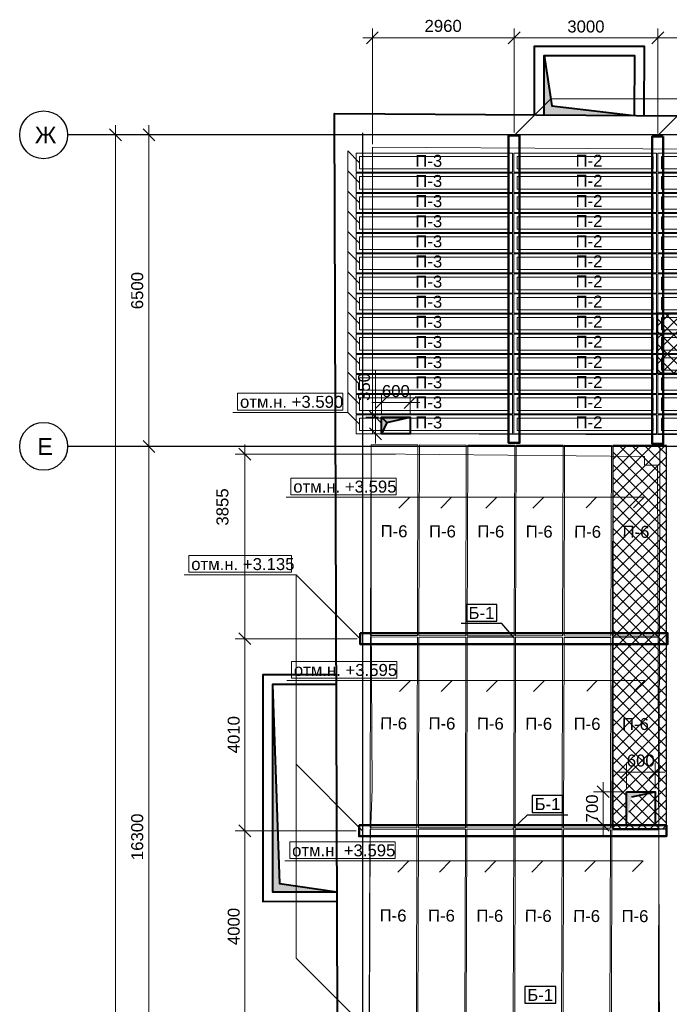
# Model space of a CAD drawing. Header units: millimetres. Extents: x -7161 to 110053, y -144197 to 45021.
# Tile 8 of 34: x -7161 to 6402, y 22756 to 43306. Entities that reach past the tile are written whole.
import ezdxf

# ---------------------------------------------------------------- set-up
doc = ezdxf.new("R2010")
doc.units = ezdxf.units.MM
for name, color, linetype, lineweight in [('A-DETL-____-OTLN', 90, 'Continuous', 30), ('A-DETL-GENF-OTLN', 92, 'Continuous', 18), ('Каркас', 130, 'Continuous', 50), ('Несущие стены', 10, 'Continuous', 40), ('Обмерные чертежи _09_02_2026_ 1 эт_dwg', 8, 'Continuous', 9), ('Оси', 7, 'Continuous', 9), ('Плита', 7, 'Continuous', 9), ('Размеры', 7, 'Continuous', 9), ('Стены', 7, 'Continuous', 9), ('Текст', 7, 'Continuous', 9)]:
    doc.layers.add(name, color=color, linetype=linetype, lineweight=lineweight)
doc.styles.add('Arial', font='arial.ttf', dxfattribs={"height": 250})
doc.styles.add('Arial_1', font='arial.ttf', dxfattribs={"height": 350})
pattern_1 = [(45, (0, 0), (-132.5825, 132.5825), []), (135, (0, 0), (-132.5825, -132.5825), [])]

# ---------------------------------------------------------------- blocks, each defined once
blk = doc.blocks.new('Обмерные чертежи _09_02_2026_ 1 эт_dwg__U577-2036280-Cхема демонтажа сборных ребристых плит перекрытия 1 этажа в осях _Г-Ж_1-3 и Г-Ж_10-12_')
at = {"layer": 'Плита', "flags": 128}
for points in [[(-1630, 200), (1630, 200), (1630, -200), (-1630, -200)], [(-1560, 130), (1560, 130), (1560, -130), (-1560, -130)]]:
    blk.add_lwpolyline(points, close=True, dxfattribs=at)
at = {"layer": 'Текст', "insert": (-396, 164), "char_height": 250, "width": 670.28, "attachment_point": 1, "line_spacing_factor": 0.941778, "style": 'Arial'}
blk.add_mtext('П-3', dxfattribs=at)
blk = doc.blocks.new('Обмерные чертежи _09_02_2026_ 1 эт_dwg__U578-2036281-Cхема демонтажа сборных ребристых плит перекрытия 1 этажа в осях _Г-Ж_1-3 и Г-Ж_10-12_')
for p in [(-6300, 5460), (0, 5460), (-6300, 5040), (0, 5040), (-6300, 4620), (0, 4620), (-6300, 4200), (0, 4200), (-6300, 3780), (0, 3780), (-6300, 3360), (0, 3360), (-6300, 2940), (0, 2940), (-6300, 2520), (0, 2520), (-6300, 2100), (0, 2100), (-6300, 1680), (0, 1680), (-6300, 1260), (0, 1260), (-6300, 840), (0, 840), (-6300, 420), (0, 420), (-6300, 0), (0, 0)]:
    blk.add_blockref('Обмерные чертежи _09_02_2026_ 1 эт_dwg__U577-2036280-Cхема демонтажа сборных ребристых плит перекрытия 1 этажа в осях _Г-Ж_1-3 и Г-Ж_10-12_', p)
blk = doc.blocks.new('Обмерные чертежи _09_02_2026_ 1 эт_dwg__U579-2036282-Cхема демонтажа сборных ребристых плит перекрытия 1 этажа в осях _Г-Ж_1-3 и Г-Ж_10-12_')
at = {"layer": 'Плита', "flags": 128}
for points in [[(-1490, 200), (1490, 200), (1490, -200), (-1490, -200)], [(-1420, 130), (1420, 130), (1420, -130), (-1420, -130)]]:
    blk.add_lwpolyline(points, close=True, dxfattribs=at)
at = {"layer": 'Текст', "insert": (-202, 167), "char_height": 250, "width": 670.28, "attachment_point": 1, "line_spacing_factor": 0.941778, "style": 'Arial'}
blk.add_mtext('П-2', dxfattribs=at)
blk = doc.blocks.new('Обмерные чертежи _09_02_2026_ 1 эт_dwg__U580-2036283-Cхема демонтажа сборных ребристых плит перекрытия 1 этажа в осях _Г-Ж_1-3 и Г-Ж_10-12_')
for p in [(0, 5460), (0, 5040), (0, 4620), (0, 4200), (0, 3780), (0, 3360), (0, 2940), (0, 2520), (0, 2100), (0, 1680), (0, 1260), (0, 840), (0, 420), (0, 0)]:
    blk.add_blockref('Обмерные чертежи _09_02_2026_ 1 эт_dwg__U579-2036282-Cхема демонтажа сборных ребристых плит перекрытия 1 этажа в осях _Г-Ж_1-3 и Г-Ж_10-12_', p)
blk = doc.blocks.new('Обмерные чертежи _09_02_2026_ 1 эт_dwg__Oblique-2036288-Cхема демонтажа сборных ребристых плит перекрытия 1 этажа в осях _Г-Ж_1-3 и Г-Ж_10-12_')
at = {"layer": 'Оси'}
blk.add_line((-0.5, -0.5), (0.5, 0.5), dxfattribs=at)
blk = doc.blocks.new('Обмерные чертежи _09_02_2026_ 1 эт_dwg_ось сокольники-2036289-Cхема демонтажа сборных ребристых плит перекрытия 1 этажа в осях _Г-Ж_1-3 и Г-Ж_10-12_')
at = {"layer": 'Оси'}
for p, q in [((-512525, 41386), (-512525, 84838)), ((-511825, 77937), (-511825, 84838)), ((-511825, 61637), (-511825, 78337))]:
    blk.add_line(p, q, dxfattribs=at)
at = {"layer": 'Оси', "color": 250, "lineweight": 30, "flags": 128}
for points in [[(-507364, 84678), (-507364, 80157), (-507364, 63892), (-507364, 56540), (-507364, 51884), (-507364, 45174), (-507364, 43179), (-507364, 36624), (-507364, 36124)], [(-445520, 84638), (-513025, 84638), (-513525, 84638)], [(-445520, 78137), (-452018, 78137), (-455016, 78137), (-459017, 78137), (-462418, 78137), (-470317, 78137), (-482816, 78137), (-490714, 78137), (-493713, 78137), (-497864, 78137), (-500864, 78137), (-507364, 78137), (-513025, 78137), (-513525, 78137)]]:
    blk.add_lwpolyline(points, dxfattribs=at)
at = {"layer": 'Оси', "flags": 128}
blk.add_lwpolyline([(-511625, 84638), (-512962, 84638), (-512325, 84638)], dxfattribs=at)
blk.add_lwpolyline([(-511625, 78137), (-512962, 78137)], close=True, dxfattribs=at)
at = {"layer": 'Оси', "color": 250, "lineweight": 30}
for centre in [(-514025, 84638), (-514025, 78137)]:
    blk.add_circle(centre, 500, dxfattribs=at)
for p, xscale, yscale, zscale, rotation in [((-512525, 84638), 250.0000000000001, 250.0000000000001, 250.0000000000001, 90), ((-511825, 84638), 250.0000000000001, 250.0000000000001, 250.0000000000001, 90), ((-511825, 78137), 250.0000000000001, 250.0000000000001, 250.0000000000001, 90), ((-511825, 78137), 250, 250, 250, 270)]:
    blk.add_blockref('Обмерные чертежи _09_02_2026_ 1 эт_dwg__Oblique-2036288-Cхема демонтажа сборных ребристых плит перекрытия 1 этажа в осях _Г-Ж_1-3 и Г-Ж_10-12_', p, dxfattribs=dict(xscale=xscale, yscale=yscale, zscale=zscale, rotation=rotation))
at = {"layer": 'Оси', "lineweight": 30, "char_height": 350, "attachment_point": 1, "line_spacing_factor": 0.941778, "style": 'Arial_1'}
for s, insert, width in [('\\fArial|b0|i0|c204|p34|;Ж', (-514209, 84810), 539.9), ('\\fArial|b0|i0|c204|p34|;Е', (-514156, 78309), 389.93)]:
    blk.add_mtext(s, dxfattribs=dict(at, insert=insert, width=width))
at = {"layer": 'Оси', "lineweight": 30, "char_height": 250, "attachment_point": 2, "rotation": 90, "line_spacing_factor": 0.941778, "style": 'Arial'}
for s, insert, width in [('6500', (-512197, 81387), 930.44), ('16300', (-512197, 69987), 1163.05)]:
    blk.add_mtext(s, dxfattribs=dict(at, insert=insert, width=width))
blk = doc.blocks.new('Обмерные чертежи _09_02_2026_ 1 эт_dwg__Oblique-2036290-Cхема демонтажа сборных ребристых плит перекрытия 1 этажа в осях _Г-Ж_1-3 и Г-Ж_10-12_')
at = {"layer": 'Размеры'}
blk.add_line((-0.5, -0.5), (0.5, 0.5), dxfattribs=at)
blk = doc.blocks.new('Обмерные чертежи _09_02_2026_ 1 эт_dwg__U4542-2036305-Cхема демонтажа сборных ребристых плит перекрытия 1 этажа в осях _Г-Ж_1-3 и Г-Ж_10-12_')
at = {"layer": 'Плита', "flags": 128}
blk.add_lwpolyline([(-490, -1990), (490, -1990), (490, 1990), (-490, 1990)], close=True, dxfattribs=at)
at = {"layer": 'Текст', "insert": (-284, 315), "char_height": 250, "width": 670.28, "attachment_point": 1, "rotation": 359.6297, "line_spacing_factor": 0.941778, "style": 'Arial'}
blk.add_mtext('П-6', dxfattribs=at)
blk = doc.blocks.new('Обмерные чертежи _09_02_2026_ 1 эт_dwg__U4543-2036306-Cхема демонтажа сборных ребристых плит перекрытия 1 этажа в осях _Г-Ж_1-3 и Г-Ж_10-12_')
for p in [(0, 8020), (1010, 8020), (2020, 8020), (3030, 8020), (4040, 8020), (5050, 8020), (0, 4010), (1010, 4010), (2020, 4010), (3030, 4010), (4040, 4010), (5050, 4010), (0, 0), (1010, 0), (2020, 0), (3030, 0), (4040, 0), (5050, 0)]:
    blk.add_blockref('Обмерные чертежи _09_02_2026_ 1 эт_dwg__U4542-2036305-Cхема демонтажа сборных ребристых плит перекрытия 1 этажа в осях _Г-Ж_1-3 и Г-Ж_10-12_', p)
blk = doc.blocks.new('Обмерные чертежи _09_02_2026_ 1 эт_dwg-2034936-Cхема демонтажа сборных ребристых плит перекрытия 1 этажа в осях _Г-Ж_1-3 и Г-Ж_10-12_')
at = {"layer": 'Несущие стены', "lineweight": 9}
for points in [[(-897603, -103104), (-897512, -102917), (-897492, -102865), (-897003, -102754), (-897603, -102754), (-897603, -102920)], [(-892490, -111271), (-892393, -110734), (-892378, -110682), (-891890, -110571), (-892490, -110571), (-892490, -111244)]]:
    blk.add_hatch(color=7, dxfattribs=at).paths.add_polyline_path(points)
at = {"layer": 'Стены'}
h = blk.add_hatch(color=256, dxfattribs=at)
h.paths.add_polyline_path([(-865075, -135044), (-864974, -134669), (-865474, -134635), (-865575, -135010), (-865474, -135017)])
h.paths.add_polyline_path([(-887516, -134878), (-887416, -134503), (-887916, -134470), (-888016, -134845), (-887916, -134851)])
h.paths.add_polyline_path([(-845492, -133046), (-845392, -132671), (-845892, -132637), (-845992, -133012), (-845892, -133019)])
h.paths.add_polyline_path([(-864616, -129463), (-864515, -129088), (-865015, -129054), (-865116, -129429), (-865015, -129436)])
h.paths.add_polyline_path([(-847408, -126799), (-847307, -126424), (-847807, -126391), (-847908, -126766), (-847807, -126772)])
h.paths.add_polyline_path([(-889952, -126720), (-889849, -126334), (-890360, -126299), (-890464, -126686), (-890360, -126693)])
h.paths.add_polyline_path([(-866062, -125304), (-865961, -124929), (-866461, -124895), (-866562, -125270), (-866461, -125277)])
h.paths.add_polyline_path([(-843909, -123707), (-843808, -123332), (-844308, -123299), (-844409, -123674), (-844308, -123681)])
h.paths.add_polyline_path([(-882700, -123461), (-882599, -123086), (-883099, -123052), (-883200, -123427), (-882809, -123453)])
h.paths.add_polyline_path([(-851342, -123450), (-851242, -123075), (-851742, -123042), (-851842, -123417), (-851742, -123424)])
h.paths.add_polyline_path([(-856364, -121780), (-856264, -121405), (-856764, -121371), (-856864, -121746), (-856764, -121753)])
h.paths.add_polyline_path([(-877425, -121091), (-877325, -120716), (-877825, -120683), (-877925, -121058), (-877825, -121064)])
h.paths.add_polyline_path([(-889822, -119324), (-889717, -118933), (-890390, -118899), (-890494, -119289), (-889928, -119318)])
h.paths.add_polyline_path([(-889822, -118920), (-889717, -118529), (-890390, -118495), (-890494, -118885), (-890229, -118899)])
h.paths.add_polyline_path([(-889822, -118516), (-889717, -118125), (-890390, -118091), (-890494, -118481), (-890229, -118495)])
h.paths.add_polyline_path([(-889822, -118112), (-889717, -117721), (-890390, -117687), (-890494, -118077), (-890229, -118091)])
h.paths.add_polyline_path([(-889822, -117708), (-889717, -117317), (-890390, -117283), (-890494, -117673), (-890229, -117687)])
h.paths.add_polyline_path([(-899571, -117567), (-898516, -117564), (-899455, -117474), (-899571, -116471), (-899571, -117474)])
h.paths.add_polyline_path([(-889822, -117304), (-889717, -116913), (-890390, -116879), (-890494, -117269), (-890229, -117283)])
h.paths.add_polyline_path([(-869350, -117065), (-869315, -116394), (-869699, -116291), (-869733, -116962), (-869382, -117056)])
h.paths.add_polyline_path([(-867670, -117065), (-867635, -116394), (-868019, -116291), (-868053, -116962), (-867702, -117056)])
h.paths.add_polyline_path([(-869770, -117065), (-869735, -116394), (-870119, -116291), (-870153, -116962), (-869802, -117056)])
h.paths.add_polyline_path([(-861790, -117065), (-861755, -116394), (-862139, -116291), (-862173, -116962), (-861822, -117056)])
h.paths.add_polyline_path([(-868090, -117065), (-868055, -116394), (-868439, -116291), (-868473, -116962), (-868122, -117056)])
h.paths.add_polyline_path([(-870610, -117065), (-870575, -116394), (-870959, -116291), (-870993, -116962), (-870642, -117056)])
h.paths.add_polyline_path([(-871030, -117065), (-870995, -116394), (-871379, -116291), (-871413, -116962), (-871062, -117056)])
h.paths.add_polyline_path([(-868510, -117065), (-868475, -116394), (-868859, -116291), (-868893, -116962), (-868542, -117056)])
h.paths.add_polyline_path([(-864730, -117065), (-864695, -116394), (-865079, -116291), (-865113, -116962), (-864762, -117056)])
h.paths.add_polyline_path([(-864310, -117065), (-864275, -116394), (-864659, -116291), (-864693, -116962), (-864342, -117056)])
h.paths.add_polyline_path([(-866830, -117065), (-866795, -116394), (-867179, -116291), (-867213, -116962), (-866862, -117056)])
h.paths.add_polyline_path([(-861370, -117065), (-861335, -116394), (-861719, -116291), (-861753, -116962)])
h.paths.add_polyline_path([(-871450, -117065), (-871415, -116394), (-871799, -116291), (-871833, -116962), (-871482, -117056)])
h.paths.add_polyline_path([(-866410, -117065), (-866375, -116394), (-866759, -116291), (-866793, -116962), (-866442, -117056)])
h.paths.add_polyline_path([(-871870, -117065), (-871835, -116394), (-872219, -116291), (-872253, -116962), (-871902, -117056)])
h.paths.add_polyline_path([(-865990, -117065), (-865955, -116394), (-866339, -116291), (-866373, -116962), (-866022, -117056)])
h.paths.add_polyline_path([(-872290, -117065), (-872255, -116394), (-872639, -116291), (-872673, -116962), (-872322, -117056)])
h.paths.add_polyline_path([(-863890, -117065), (-863855, -116394), (-864239, -116291), (-864273, -116962), (-863922, -117056)])
h.paths.add_polyline_path([(-870190, -117065), (-870155, -116394), (-870539, -116291), (-870573, -116962), (-870222, -117056)])
h.paths.add_polyline_path([(-862210, -117065), (-862175, -116394), (-862559, -116291), (-862593, -116962), (-862242, -117056)])
h.paths.add_polyline_path([(-868930, -117065), (-868895, -116394), (-869279, -116291), (-869313, -116962), (-868962, -117056)])
h.paths.add_polyline_path([(-865570, -117065), (-865535, -116394), (-865919, -116291), (-865953, -116962), (-865602, -117056)])
h.paths.add_polyline_path([(-863470, -117065), (-863435, -116394), (-863819, -116291), (-863853, -116962), (-863502, -117056)])
h.paths.add_polyline_path([(-865150, -117065), (-865115, -116394), (-865499, -116291), (-865533, -116962), (-865182, -117056)])
h.paths.add_polyline_path([(-867250, -117065), (-867215, -116394), (-867599, -116291), (-867633, -116962), (-867282, -117056)])
h.paths.add_polyline_path([(-863050, -117065), (-863015, -116394), (-863399, -116291), (-863433, -116962), (-863082, -117056)])
h.paths.add_polyline_path([(-862630, -117065), (-862595, -116394), (-862979, -116291), (-863013, -116962), (-862662, -117056)])
h.paths.add_polyline_path([(-872710, -117065), (-872675, -116394), (-873059, -116291), (-873093, -116962), (-872742, -117056)])
h.paths.add_polyline_path([(-889822, -116900), (-889717, -116509), (-890390, -116475), (-890494, -116865), (-890229, -116879)])
h.paths.add_polyline_path([(-889822, -116496), (-889717, -116105), (-890390, -116071), (-890494, -116461), (-890229, -116475)])
h.paths.add_polyline_path([(-889822, -116092), (-889717, -115701), (-890390, -115667), (-890494, -116057), (-890229, -116071)])
h.paths.add_polyline_path([(-889822, -115688), (-889717, -115297), (-890390, -115263), (-890494, -115653), (-890229, -115667)])
h.paths.add_polyline_path([(-889822, -115284), (-889717, -114893), (-890390, -114859), (-890494, -115249), (-890229, -115263)])
h.paths.add_polyline_path([(-889822, -114880), (-889717, -114489), (-890390, -114455), (-890494, -114845), (-890229, -114859)])
h.paths.add_polyline_path([(-889822, -114476), (-889717, -114085), (-890390, -114051), (-890494, -114441), (-890229, -114455)])
h.paths.add_polyline_path([(-889822, -114072), (-889717, -113681), (-890390, -113647), (-890494, -114037), (-890229, -114051)])
h.paths.add_polyline_path([(-867670, -113995), (-867635, -113324), (-868019, -113221), (-868053, -113892), (-867702, -113986)])
h.paths.add_polyline_path([(-867250, -113995), (-867215, -113324), (-867599, -113221), (-867633, -113892), (-867282, -113986)])
h.paths.add_polyline_path([(-866830, -113995), (-866795, -113324), (-867179, -113221), (-867213, -113892), (-866862, -113986)])
h.paths.add_polyline_path([(-866410, -113995), (-866375, -113324), (-866759, -113221), (-866793, -113892), (-866442, -113986)])
h.paths.add_polyline_path([(-861790, -113995), (-861755, -113324), (-862139, -113221), (-862173, -113892), (-861822, -113986)])
h.paths.add_polyline_path([(-868090, -113995), (-868055, -113324), (-868439, -113221), (-868473, -113892), (-868122, -113986)])
h.paths.add_polyline_path([(-861370, -113995), (-861335, -113324), (-861719, -113221), (-861753, -113892)])
h.paths.add_polyline_path([(-868510, -113995), (-868475, -113324), (-868859, -113221), (-868893, -113892), (-868542, -113986)])
h.paths.add_polyline_path([(-868930, -113995), (-868895, -113324), (-869279, -113221), (-869313, -113892), (-868962, -113986)])
h.paths.add_polyline_path([(-863470, -113995), (-863435, -113324), (-863819, -113221), (-863853, -113892), (-863502, -113986)])
h.paths.add_polyline_path([(-863890, -113995), (-863855, -113324), (-864239, -113221), (-864273, -113892), (-863922, -113986)])
h.paths.add_polyline_path([(-864310, -113995), (-864275, -113324), (-864659, -113221), (-864693, -113892), (-864342, -113986)])
h.paths.add_polyline_path([(-864730, -113995), (-864695, -113324), (-865079, -113221), (-865113, -113892), (-864762, -113986)])
h.paths.add_polyline_path([(-865150, -113995), (-865115, -113324), (-865499, -113221), (-865533, -113892), (-865182, -113986)])
h.paths.add_polyline_path([(-865570, -113995), (-865535, -113324), (-865919, -113221), (-865953, -113892), (-865602, -113986)])
h.paths.add_polyline_path([(-872710, -113995), (-872675, -113324), (-873059, -113221), (-873093, -113892), (-872742, -113986)])
h.paths.add_polyline_path([(-865990, -113995), (-865955, -113324), (-866339, -113221), (-866373, -113892), (-866022, -113986)])
h.paths.add_polyline_path([(-872290, -113995), (-872255, -113324), (-872639, -113221), (-872673, -113892), (-872322, -113986)])
h.paths.add_polyline_path([(-871870, -113995), (-871835, -113324), (-872219, -113221), (-872253, -113892), (-871902, -113986)])
h.paths.add_polyline_path([(-871030, -113995), (-870995, -113324), (-871379, -113221), (-871413, -113892), (-871062, -113986)])
h.paths.add_polyline_path([(-870610, -113995), (-870575, -113324), (-870959, -113221), (-870993, -113892), (-870642, -113986)])
h.paths.add_polyline_path([(-862210, -113995), (-862175, -113324), (-862559, -113221), (-862593, -113892), (-862242, -113986)])
h.paths.add_polyline_path([(-862630, -113995), (-862595, -113324), (-862979, -113221), (-863013, -113892), (-862662, -113986)])
h.paths.add_polyline_path([(-870190, -113995), (-870155, -113324), (-870539, -113221), (-870573, -113892), (-870222, -113986)])
h.paths.add_polyline_path([(-869770, -113995), (-869735, -113324), (-870119, -113221), (-870153, -113892), (-869802, -113986)])
h.paths.add_polyline_path([(-869350, -113995), (-869315, -113324), (-869699, -113221), (-869733, -113892), (-869382, -113986)])
h.paths.add_polyline_path([(-871450, -113995), (-871415, -113324), (-871799, -113221), (-871833, -113892), (-871482, -113986)])
h.paths.add_polyline_path([(-863050, -113995), (-863015, -113324), (-863399, -113221), (-863433, -113892), (-863082, -113986)])
h.paths.add_polyline_path([(-889822, -113668), (-889717, -113277), (-890390, -113243), (-890494, -113633), (-890229, -113647)])
h.paths.add_polyline_path([(-889822, -113264), (-889717, -112873), (-890390, -112839), (-890494, -113229), (-890229, -113243)])
h.paths.add_polyline_path([(-889822, -112860), (-889717, -112469), (-890390, -112435), (-890494, -112825), (-890229, -112839)])
h.paths.add_polyline_path([(-899877, -112663), (-898532, -112659), (-899729, -112490), (-899877, -108336), (-899877, -112490)])
h.paths.add_polyline_path([(-889822, -112456), (-889717, -112065), (-890390, -112031), (-890494, -112421), (-890229, -112435)])
h.paths.add_polyline_path([(-889822, -112052), (-889717, -111661), (-890390, -111627), (-890494, -112017), (-890229, -112031)])
h.paths.add_polyline_path([(-889822, -111648), (-889717, -111257), (-890390, -111223), (-890494, -111613), (-890229, -111627)])
h.paths.add_polyline_path([(-889822, -111244), (-889717, -110853), (-890390, -110819), (-890494, -111209), (-890229, -111223)])
h.paths.add_polyline_path([(-863050, -110925), (-863015, -110254), (-863399, -110151), (-863433, -110822), (-863082, -110916)])
h.paths.add_polyline_path([(-861790, -110925), (-861755, -110254), (-862139, -110151), (-862173, -110822), (-861822, -110916)])
h.paths.add_polyline_path([(-861370, -110925), (-861335, -110254), (-861719, -110151), (-861753, -110822)])
h.paths.add_polyline_path([(-872710, -110925), (-872675, -110254), (-873059, -110151), (-873093, -110822), (-872742, -110916)])
h.paths.add_polyline_path([(-866410, -110925), (-866375, -110254), (-866759, -110151), (-866793, -110822), (-866442, -110916)])
h.paths.add_polyline_path([(-872290, -110925), (-872255, -110254), (-872639, -110151), (-872673, -110822), (-872322, -110916)])
h.paths.add_polyline_path([(-863470, -110925), (-863435, -110254), (-863819, -110151), (-863853, -110822), (-863502, -110916)])
h.paths.add_polyline_path([(-871870, -110925), (-871835, -110254), (-872219, -110151), (-872253, -110822), (-871902, -110916)])
h.paths.add_polyline_path([(-866830, -110925), (-866795, -110254), (-867179, -110151), (-867213, -110822), (-866862, -110916)])
h.paths.add_polyline_path([(-871450, -110925), (-871415, -110254), (-871799, -110151), (-871833, -110822), (-871482, -110916)])
h.paths.add_polyline_path([(-868090, -110925), (-868055, -110254), (-868439, -110151), (-868473, -110822), (-868122, -110916)])
h.paths.add_polyline_path([(-871030, -110925), (-870995, -110254), (-871379, -110151), (-871413, -110822), (-871062, -110916)])
h.paths.add_polyline_path([(-870610, -110925), (-870575, -110254), (-870959, -110151), (-870993, -110822), (-870642, -110916)])
h.paths.add_polyline_path([(-868510, -110925), (-868475, -110254), (-868859, -110151), (-868893, -110822), (-868542, -110916)])
h.paths.add_polyline_path([(-864310, -110925), (-864275, -110254), (-864659, -110151), (-864693, -110822), (-864342, -110916)])
h.paths.add_polyline_path([(-862630, -110925), (-862595, -110254), (-862979, -110151), (-863013, -110822), (-862662, -110916)])
h.paths.add_polyline_path([(-865990, -110925), (-865955, -110254), (-866339, -110151), (-866373, -110822), (-866022, -110916)])
h.paths.add_polyline_path([(-864730, -110925), (-864695, -110254), (-865079, -110151), (-865113, -110822), (-864762, -110916)])
h.paths.add_polyline_path([(-863890, -110925), (-863855, -110254), (-864239, -110151), (-864273, -110822), (-863922, -110916)])
h.paths.add_polyline_path([(-867670, -110925), (-867635, -110254), (-868019, -110151), (-868053, -110822), (-867702, -110916)])
h.paths.add_polyline_path([(-862210, -110925), (-862175, -110254), (-862559, -110151), (-862593, -110822), (-862242, -110916)])
h.paths.add_polyline_path([(-870190, -110925), (-870155, -110254), (-870539, -110151), (-870573, -110822), (-870222, -110916)])
h.paths.add_polyline_path([(-869770, -110925), (-869735, -110254), (-870119, -110151), (-870153, -110822), (-869802, -110916)])
h.paths.add_polyline_path([(-865570, -110925), (-865535, -110254), (-865919, -110151), (-865953, -110822), (-865602, -110916)])
h.paths.add_polyline_path([(-869350, -110925), (-869315, -110254), (-869699, -110151), (-869733, -110822), (-869382, -110916)])
h.paths.add_polyline_path([(-867250, -110925), (-867215, -110254), (-867599, -110151), (-867633, -110822), (-867282, -110916)])
h.paths.add_polyline_path([(-868930, -110925), (-868895, -110254), (-869279, -110151), (-869313, -110822), (-868962, -110916)])
h.paths.add_polyline_path([(-865150, -110925), (-865115, -110254), (-865499, -110151), (-865533, -110822), (-865182, -110916)])
h.paths.add_polyline_path([(-889822, -110840), (-889717, -110449), (-890390, -110415), (-890494, -110805), (-890229, -110819)])
h.paths.add_polyline_path([(-889822, -110436), (-889717, -110045), (-890390, -110011), (-890494, -110401), (-890229, -110415)])
h.paths.add_polyline_path([(-889822, -110032), (-889717, -109641), (-890390, -109607), (-890494, -109997), (-890229, -110011)])
h.paths.add_polyline_path([(-889822, -109628), (-889717, -109237), (-890390, -109203), (-890494, -109593), (-890229, -109607)])
h.paths.add_polyline_path([(-889822, -109224), (-889717, -108833), (-890390, -108799), (-890494, -109189), (-890229, -109203)])
h.paths.add_polyline_path([(-889822, -108820), (-889717, -108429), (-890390, -108395), (-890494, -108785), (-890229, -108799)])
h.paths.add_polyline_path([(-889822, -108416), (-889717, -108025), (-890390, -107991), (-890494, -108381), (-890229, -108395)])
h.paths.add_polyline_path([(-889822, -108012), (-889717, -107621), (-890390, -107587), (-890494, -107977), (-890229, -107991)])
h.paths.add_polyline_path([(-874084, -108000), (-874084, -107189), (-874489, -107189), (-874489, -108000)])
h.paths.add_polyline_path([(-871030, -107855), (-870995, -107184), (-871379, -107081), (-871413, -107752), (-871062, -107846)])
h.paths.add_polyline_path([(-870610, -107855), (-870575, -107184), (-870959, -107081), (-870993, -107752), (-870642, -107846)])
h.paths.add_polyline_path([(-870190, -107855), (-870155, -107184), (-870539, -107081), (-870573, -107752), (-870222, -107846)])
h.paths.add_polyline_path([(-869770, -107855), (-869735, -107184), (-870119, -107081), (-870153, -107752), (-869802, -107846)])
h.paths.add_polyline_path([(-869350, -107855), (-869315, -107184), (-869699, -107081), (-869733, -107752), (-869382, -107846)])
h.paths.add_polyline_path([(-871450, -107855), (-871415, -107184), (-871799, -107081), (-871833, -107752), (-871482, -107846)])
h.paths.add_polyline_path([(-868930, -107855), (-868895, -107184), (-869279, -107081), (-869313, -107752), (-868962, -107846)])
h.paths.add_polyline_path([(-868510, -107855), (-868475, -107184), (-868859, -107081), (-868893, -107752), (-868542, -107846)])
h.paths.add_polyline_path([(-872290, -107855), (-872255, -107184), (-872639, -107081), (-872673, -107752), (-872322, -107846)])
h.paths.add_polyline_path([(-868090, -107855), (-868055, -107184), (-868439, -107081), (-868473, -107752), (-868122, -107846)])
h.paths.add_polyline_path([(-872710, -107855), (-872675, -107184), (-873059, -107081), (-873093, -107752), (-872742, -107846)])
h.paths.add_polyline_path([(-867670, -107855), (-867635, -107184), (-868019, -107081), (-868053, -107752), (-867702, -107846)])
h.paths.add_polyline_path([(-867250, -107855), (-867215, -107184), (-867599, -107081), (-867633, -107752), (-867282, -107846)])
h.paths.add_polyline_path([(-861370, -107855), (-861335, -107184), (-861719, -107081), (-861753, -107752)])
h.paths.add_polyline_path([(-863890, -107855), (-863855, -107184), (-864239, -107081), (-864273, -107752), (-863922, -107846)])
h.paths.add_polyline_path([(-863470, -107855), (-863435, -107184), (-863819, -107081), (-863853, -107752), (-863502, -107846)])
h.paths.add_polyline_path([(-863050, -107855), (-863015, -107184), (-863399, -107081), (-863433, -107752), (-863082, -107846)])
h.paths.add_polyline_path([(-862630, -107855), (-862595, -107184), (-862979, -107081), (-863013, -107752), (-862662, -107846)])
h.paths.add_polyline_path([(-862210, -107855), (-862175, -107184), (-862559, -107081), (-862593, -107752), (-862242, -107846)])
h.paths.add_polyline_path([(-861790, -107855), (-861755, -107184), (-862139, -107081), (-862173, -107752), (-861822, -107846)])
h.paths.add_polyline_path([(-864310, -107855), (-864275, -107184), (-864659, -107081), (-864693, -107752), (-864342, -107846)])
h.paths.add_polyline_path([(-864730, -107855), (-864695, -107184), (-865079, -107081), (-865113, -107752), (-864762, -107846)])
h.paths.add_polyline_path([(-866830, -107855), (-866795, -107184), (-867179, -107081), (-867213, -107752), (-866862, -107846)])
h.paths.add_polyline_path([(-865150, -107855), (-865115, -107184), (-865499, -107081), (-865533, -107752), (-865182, -107846)])
h.paths.add_polyline_path([(-865570, -107855), (-865535, -107184), (-865919, -107081), (-865953, -107752), (-865602, -107846)])
h.paths.add_polyline_path([(-865990, -107855), (-865955, -107184), (-866339, -107081), (-866373, -107752), (-866022, -107846)])
h.paths.add_polyline_path([(-866410, -107855), (-866375, -107184), (-866759, -107081), (-866793, -107752), (-866442, -107846)])
h.paths.add_polyline_path([(-871870, -107855), (-871835, -107184), (-872219, -107081), (-872253, -107752), (-871902, -107846)])
h.paths.add_polyline_path([(-889822, -107608), (-889717, -107217), (-890390, -107183), (-890494, -107573), (-890229, -107587)])
h.paths.add_polyline_path([(-889822, -107204), (-889717, -106813), (-890390, -106779), (-890494, -107169), (-890229, -107183)])
h.paths.add_polyline_path([(-889822, -106800), (-889717, -106409), (-890390, -106375), (-890494, -106765), (-890229, -106779)])
h.paths.add_polyline_path([(-889822, -106396), (-889717, -106005), (-890390, -105971), (-890494, -106361), (-890229, -106375)])
h.paths.add_polyline_path([(-889822, -105992), (-889717, -105601), (-890390, -105567), (-890494, -105957), (-890229, -105971)])
h.paths.add_polyline_path([(-889822, -105588), (-889717, -105197), (-890390, -105163), (-890494, -105553), (-890229, -105567)])
h.paths.add_polyline_path([(-889822, -105184), (-889717, -104793), (-890390, -104759), (-890494, -105149), (-890142, -105167)])
h.paths.add_polyline_path([(-874449, -104872), (-874063, -104872), (-874063, -104174), (-874449, -104174)])
h.paths.add_polyline_path([(-866830, -104785), (-866795, -104114), (-867179, -104011), (-867213, -104682), (-866862, -104776)])
h.paths.add_polyline_path([(-865990, -104785), (-865955, -104114), (-866339, -104011), (-866373, -104682), (-866022, -104776)])
h.paths.add_polyline_path([(-872710, -104785), (-872675, -104114), (-873059, -104011), (-873093, -104682), (-872742, -104776)])
h.paths.add_polyline_path([(-866410, -104785), (-866375, -104114), (-866759, -104011), (-866793, -104682), (-866442, -104776)])
h.paths.add_polyline_path([(-872290, -104785), (-872255, -104114), (-872639, -104011), (-872673, -104682), (-872322, -104776)])
h.paths.add_polyline_path([(-863470, -104785), (-863435, -104114), (-863819, -104011), (-863853, -104682), (-863502, -104776)])
h.paths.add_polyline_path([(-867250, -104785), (-867215, -104114), (-867599, -104011), (-867633, -104682), (-867282, -104776)])
h.paths.add_polyline_path([(-863890, -104785), (-863855, -104114), (-864239, -104011), (-864273, -104682), (-863922, -104776)])
h.paths.add_polyline_path([(-868930, -104785), (-868895, -104114), (-869279, -104011), (-869313, -104682), (-868962, -104776)])
h.paths.add_polyline_path([(-863050, -104785), (-863015, -104114), (-863399, -104011), (-863433, -104682), (-863082, -104776)])
h.paths.add_polyline_path([(-867670, -104785), (-867635, -104114), (-868019, -104011), (-868053, -104682), (-867702, -104776)])
h.paths.add_polyline_path([(-862630, -104785), (-862595, -104114), (-862979, -104011), (-863013, -104682), (-862662, -104776)])
h.paths.add_polyline_path([(-871870, -104785), (-871835, -104114), (-872219, -104011), (-872253, -104682), (-871902, -104776)])
h.paths.add_polyline_path([(-862210, -104785), (-862175, -104114), (-862559, -104011), (-862593, -104682), (-862242, -104776)])
h.paths.add_polyline_path([(-871030, -104785), (-870995, -104114), (-871379, -104011), (-871413, -104682), (-871062, -104776)])
h.paths.add_polyline_path([(-861790, -104785), (-861755, -104114), (-862139, -104011), (-862173, -104682), (-861822, -104776)])
h.paths.add_polyline_path([(-868090, -104785), (-868055, -104114), (-868439, -104011), (-868473, -104682), (-868122, -104776)])
h.paths.add_polyline_path([(-868510, -104785), (-868475, -104114), (-868859, -104011), (-868893, -104682), (-868542, -104776)])
h.paths.add_polyline_path([(-865150, -104785), (-865115, -104114), (-865499, -104011), (-865533, -104682), (-865182, -104776)])
h.paths.add_polyline_path([(-869350, -104785), (-869315, -104114), (-869699, -104011), (-869733, -104682), (-869382, -104776)])
h.paths.add_polyline_path([(-864730, -104785), (-864695, -104114), (-865079, -104011), (-865113, -104682), (-864762, -104776)])
h.paths.add_polyline_path([(-864310, -104785), (-864275, -104114), (-864659, -104011), (-864693, -104682), (-864342, -104776)])
h.paths.add_polyline_path([(-869770, -104785), (-869735, -104114), (-870119, -104011), (-870153, -104682), (-869802, -104776)])
h.paths.add_polyline_path([(-870190, -104785), (-870155, -104114), (-870539, -104011), (-870573, -104682), (-870222, -104776)])
h.paths.add_polyline_path([(-861370, -104785), (-861335, -104114), (-861719, -104011), (-861753, -104682)])
h.paths.add_polyline_path([(-870610, -104785), (-870575, -104114), (-870959, -104011), (-870993, -104682), (-870642, -104776)])
h.paths.add_polyline_path([(-871450, -104785), (-871415, -104114), (-871799, -104011), (-871833, -104682), (-871482, -104776)])
h.paths.add_polyline_path([(-865570, -104785), (-865535, -104114), (-865919, -104011), (-865953, -104682), (-865602, -104776)])
h.paths.add_polyline_path([(-889822, -104780), (-889717, -104389), (-890390, -104355), (-890494, -104745), (-890035, -104769)])
h.paths.add_polyline_path([(-889822, -104376), (-889717, -103985), (-890390, -103951), (-890494, -104341), (-889928, -104370)])
h.paths.add_polyline_path([(-889822, -103972), (-889717, -103581), (-890390, -103547), (-890494, -103937), (-890229, -103951)])
h.paths.add_polyline_path([(-892326, -96461), (-894047, -96258), (-894209, -95210), (-894209, -96448), (-894047, -96449)])
at = {"lineweight": 9}
for p, q in [((-891834, -96875), (-891068, -96109)), ((-898060, -97864), (-898307, -97617)), ((-898060, -98284), (-898307, -98037)), ((-898060, -98704), (-898307, -98457)), ((-898060, -99124), (-898307, -98877)), ((-898060, -99544), (-898307, -99297)), ((-898060, -99964), (-898307, -99717)), ((-898060, -100384), (-898307, -100137)), ((-898060, -100804), (-898307, -100557)), ((-898060, -101224), (-898307, -100977)), ((-898060, -101644), (-898307, -101397)), ((-898060, -102064), (-898307, -101817)), ((-898060, -102484), (-898307, -102237)), ((-897241, -104656), (-897011, -104426)), ((-896367, -104656), (-896138, -104426)), ((-895425, -104656), (-895195, -104426)), ((-894444, -104656), (-894214, -104426)), ((-893332, -104645), (-893113, -104426)), ((-897228, -108482), (-896998, -108253)), ((-896354, -108482), (-896124, -108253)), ((-895411, -108482), (-895182, -108253)), ((-894430, -108482), (-894201, -108253)), ((-893319, -108471), (-893100, -108253)), ((-897996, -111386), (-899381, -110000)), ((-897265, -112248), (-897035, -112018)), ((-896391, -112248), (-896161, -112018)), ((-895448, -112248), (-895219, -112018)), ((-894467, -112248), (-894237, -112018)), ((-893356, -112237), (-893137, -112018))]:
    blk.add_line(p, q, dxfattribs=at)
at = {"lineweight": 9, "flags": 128}
for points in [[(-894835, -96875), (-894069, -96109), (-890775, -96109), (-888425, -96109)], [(-898060, -97444), (-898307, -97197), (-898307, -102657)], [(-898060, -102904), (-898307, -102657), (-900707, -102657)], [(-892338, -104645), (-892120, -104426), (-897195, -104426), (-899595, -104426)], [(-898046, -107378), (-899381, -106043), (-901725, -106043)], [(-898046, -115385), (-899381, -114049), (-899381, -106043)], [(-894838, -107356), (-895092, -107062), (-895936, -107062)], [(-892325, -108471), (-892106, -108253), (-897182, -108253), (-899582, -108253)], [(-892362, -112237), (-892143, -112018), (-897219, -112018), (-899619, -112018)]]:
    blk.add_lwpolyline(points, dxfattribs=at)
for points in [[(-900607, -102607), (-898407, -102607), (-898407, -102257), (-900607, -102257)], [(-899495, -104376), (-897295, -104376), (-897295, -104026), (-899495, -104026)], [(-901625, -105993), (-899481, -105993), (-899481, -105643), (-901625, -105643)], [(-895836, -107012), (-895192, -107012), (-895192, -106662), (-895836, -106662)], [(-899482, -108203), (-897282, -108203), (-897282, -107853), (-899482, -107853)], [(-899519, -111968), (-897319, -111968), (-897319, -111618), (-899519, -111618)]]:
    blk.add_lwpolyline(points, close=True, dxfattribs=at)
at = {"color": 250, "lineweight": 30, "flags": 128}
for points in [[(-895836, -107012), (-895192, -107012), (-895192, -106662), (-895836, -106662)], [(-894456, -111003), (-893812, -111003), (-893812, -110653), (-894456, -110653)], [(-894609, -114984), (-893965, -114984), (-893965, -114634), (-894609, -114634)]]:
    blk.add_lwpolyline(points, close=True, dxfattribs=at)
for points in [[(-894838, -107356), (-895092, -107062), (-895936, -107062)], [(-894863, -111348), (-894556, -111053), (-893712, -111053)]]:
    blk.add_lwpolyline(points, dxfattribs=at)
at = {"layer": 'Каркас', "flags": 128}
for points in [[(-894720, -96875), (-894950, -96875), (-894950, -103292), (-894720, -103292)], [(-891719, -96895), (-891949, -96895), (-891949, -103312), (-891719, -103312)], [(-898046, -107263), (-898046, -107493), (-891629, -107493), (-891629, -107263)], [(-898072, -111271), (-898072, -111501), (-891655, -111501), (-891655, -111271)]]:
    blk.add_lwpolyline(points, close=True, dxfattribs=at)
at = {"layer": 'Несущие стены'}
for p, q in [((-898590, -97112), (-898583, -97112)), ((-897492, -102865), (-897603, -103104)), ((-892378, -110682), (-891890, -110571))]:
    blk.add_line(p, q, dxfattribs=at)
at = {"layer": 'Несущие стены', "color": 7, "lineweight": 9}
blk.add_line((-897791, -109229), (-897789, -109232), dxfattribs=at)
at = {"layer": 'Несущие стены', "flags": 128}
for points in [[(-894409, -96447), (-894409, -95010), (-892116, -95010), (-892126, -96462)], [(-894209, -96447), (-894209, -95210), (-892318, -95210), (-892326, -96461)], [(-894209, -95210), (-894047, -96258), (-892326, -96461)], [(-883557, -140305), (-885629, -140311), (-885625, -140461), (-886021, -140462), (-886022, -140309), (-889556, -140309), (-889560, -140464), (-889951, -140464), (-889943, -140304), (-892052, -140304), (-892087, -132016), (-898468, -132000), (-898585, -96419), (-888082, -96489), (-887967, -119232), (-887350, -119232), (-873883, -119232)], [(-897603, -102754), (-897003, -102754), (-897003, -103104), (-897603, -103104), (-897603, -102754), (-897492, -102865), (-897003, -102754)], [(-898547, -108136), (-900077, -108136), (-900077, -112864), (-898531, -112859)], [(-898547, -108336), (-899877, -108336), (-899877, -112663), (-898532, -112659)], [(-899877, -108336), (-899729, -112490), (-898532, -112659)]]:
    blk.add_lwpolyline(points, dxfattribs=at)
at = {"layer": 'Несущие стены', "color": 7, "lineweight": 9, "flags": 128}
for points in [[(-888754, -97178), (-897794, -97117), (-897794, -103104), (-891113, -103125), (-889193, -103131), (-889193, -102919), (-888730, -102919), (-888759, -97178)], [(-891795, -118217), (-891792, -119349), (-893263, -119353), (-897714, -119365), (-897728, -115245), (-897857, -115245), (-897845, -111829), (-897797, -110513), (-897819, -106946), (-897819, -103518), (-892115, -103575), (-892115, -103760), (-891840, -103760), (-891791, -118011), (-891791, -118217)]]:
    blk.add_lwpolyline(points, dxfattribs=at)
at = {"layer": 'Несущие стены', "flags": 128}
blk.add_lwpolyline([(-892490, -110571), (-891890, -110571), (-891890, -111271), (-892490, -111271)], close=True, dxfattribs=at)
at = {"layer": 'Размеры'}
for p, q in [((-897794, -97055), (-897794, -94640)), ((-897994, -94840), (-894635, -94840)), ((-895035, -94840), (-891634, -94840)), ((-892034, -94840), (-888554, -94840)), ((-897728, -101781), (-897728, -102754)), ((-897603, -102691), (-897603, -102252)), ((-897003, -102691), (-897003, -102252)), ((-897803, -102452), (-896803, -102452)), ((-897728, -103304), (-897728, -102554)), ((-897666, -102754), (-897928, -102754)), ((-897666, -103104), (-897928, -103104)), ((-900455, -107578), (-900455, -103324)), ((-897312, -103524), (-900655, -103524)), ((-900455, -111586), (-900455, -107178)), ((-892490, -110508), (-892490, -109963)), ((-891890, -110508), (-891890, -109963)), ((-892690, -110163), (-891690, -110163)), ((-892974, -110371), (-892974, -111471)), ((-892552, -110571), (-893174, -110571)), ((-900455, -115585), (-900455, -111186)), ((-892552, -111271), (-893174, -111271))]:
    blk.add_line(p, q, dxfattribs=at)
at = {"layer": 'Размеры', "flags": 128}
for points in [[(-894835, -94640), (-894835, -96813)], [(-891834, -94640), (-891834, -96833)], [(-900655, -107378), (-898108, -107378)], [(-900655, -111386), (-898134, -111386)]]:
    blk.add_lwpolyline(points, close=True, dxfattribs=at)
for p, xscale, yscale, zscale, rotation in [((-897794, -94840), 250, 250, 250, 180), ((-894835, -94840), 250, 250, 250, 180), ((-891834, -94840), 250, 250, 250, 180), ((-897603, -102452), 250, 250, 250, 180), ((-897728, -102754), 250.0000000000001, 250.0000000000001, 250.0000000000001, 90), ((-897728, -103104), 250, 250, 250, 270), ((-900455, -103524), 250.0000000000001, 250.0000000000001, 250.0000000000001, 90), ((-900455, -107378), 250.0000000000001, 250.0000000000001, 250.0000000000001, 90), ((-900455, -107378), 250, 250, 250, 270), ((-892490, -110163), 250, 250, 250, 180), ((-892974, -110571), 250.0000000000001, 250.0000000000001, 250.0000000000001, 90), ((-892974, -111271), 250, 250, 250, 270), ((-900455, -111386), 250.0000000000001, 250.0000000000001, 250.0000000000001, 90), ((-900455, -111386), 250, 250, 250, 270)]:
    blk.add_blockref('Обмерные чертежи _09_02_2026_ 1 эт_dwg__Oblique-2036290-Cхема демонтажа сборных ребристых плит перекрытия 1 этажа в осях _Г-Ж_1-3 и Г-Ж_10-12_', p, dxfattribs=dict(xscale=xscale, yscale=yscale, zscale=zscale, rotation=rotation))
at = {"xscale": 250, "yscale": 250, "zscale": 250}
for p in [(-894835, -94840), (-891834, -94840), (-897003, -102452), (-891890, -110163)]:
    blk.add_blockref('Обмерные чертежи _09_02_2026_ 1 эт_dwg__Oblique-2036290-Cхема демонтажа сборных ребристых плит перекрытия 1 этажа в осях _Г-Ж_1-3 и Г-Ж_10-12_', p, dxfattribs=at)
for name, p in [('Обмерные чертежи _09_02_2026_ 1 эт_dwg_ось сокольники-2036289-Cхема демонтажа сборных ребристых плит перекрытия 1 этажа в осях _Г-Ж_1-3 и Г-Ж_10-12_', (-390632, -181501)), ('Обмерные чертежи _09_02_2026_ 1 эт_dwg__U578-2036281-Cхема демонтажа сборных ребристых плит перекрытия 1 этажа в осях _Г-Ж_1-3 и Г-Ж_10-12_', (-890200, -102904)), ('Обмерные чертежи _09_02_2026_ 1 эт_dwg__U580-2036283-Cхема демонтажа сборных ребристых плит перекрытия 1 этажа в осях _Г-Ж_1-3 и Г-Ж_10-12_', (-893350, -102904))]:
    blk.add_blockref(name, p)
at = {"rotation": 359.8545922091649}
blk.add_blockref('Обмерные чертежи _09_02_2026_ 1 эт_dwg__U4543-2036306-Cхема демонтажа сборных ребристых плит перекрытия 1 этажа в осях _Г-Ж_1-3 и Г-Ж_10-12_', (-897357, -113343), dxfattribs=at)
at = {"lineweight": 9, "char_height": 250, "attachment_point": 1, "line_spacing_factor": 0.941778, "style": 'Arial'}
for s, insert, width in [('отм.н. +3.590', (-900557, -102310), 2577.07), ('отм.н. +3.595', (-899445, -104079), 2577.07), ('отм.н. +3.135', (-901575, -105696), 2577.07), ('Б-1', (-895786, -106715), 642.74), ('отм.н. +3.595', (-899432, -107906), 2577.07), ('отм.н. +3.595', (-899469, -111671), 2577.07)]:
    blk.add_mtext(s, dxfattribs=dict(at, insert=insert, width=width))
at = {"lineweight": 30, "char_height": 250, "width": 642.74, "attachment_point": 1, "line_spacing_factor": 0.941778, "style": 'Arial'}
for insert in [(-895786, -106715), (-894406, -110706), (-894559, -114687)]:
    blk.add_mtext('Б-1', dxfattribs=dict(at, insert=insert))
at = {"layer": 'Размеры', "char_height": 250, "attachment_point": 2, "line_spacing_factor": 0.941778, "style": 'Arial'}
for s, insert, width in [('2960', (-896315, -94464), 930.44), ('3000', (-893335, -94476), 930.44), ('600', (-897303, -102085), 697.83), ('600', (-892190, -109797), 697.83)]:
    blk.add_mtext(s, dxfattribs=dict(at, insert=insert, width=width))
at = {"layer": 'Размеры', "char_height": 250, "attachment_point": 2, "rotation": 90, "line_spacing_factor": 0.941778, "style": 'Arial'}
for s, insert, width in [('350', (-898093, -102125), 697.83), ('3855', (-901049, -104630), 930.44), ('4010', (-900814, -109382), 930.44), ('700', (-893333, -110921), 697.83), ('4000', (-900814, -113385), 930.44)]:
    blk.add_mtext(s, dxfattribs=dict(at, insert=insert, width=width))

msp = doc.modelspace()

# ---------------------------------------------------------------- hatches: boundary and pattern name
at = {"layer": 'A-DETL-GENF-OTLN', "lineweight": 9}
h = msp.add_hatch(dxfattribs=at)
h.set_pattern_fill('FP_5', color=240, style=0, pattern_type=2)
h.set_pattern_definition(pattern_1)
h.paths.add_polyline_path([(6203, 18416), (6203, 18845), (6203, 22385), (5160, 22385), (5160, 18416), (6202, 18416)])
h.paths.add_polyline_path([(7606, 35928), (9500, 35928), (9500, 37181), (6136, 37181), (6136, 35928), (7502, 35928)])
h = msp.add_hatch(dxfattribs=at)
h.set_pattern_fill('FP_5', color=240, style=0, pattern_type=2)
h.set_pattern_definition(pattern_1)
h.paths.add_polyline_path([(6341, 26420), (6341, 34420), (5224, 34420), (5224, 26420), (5602, 26420)])
h.paths.add_polyline_path([(5506, 26494), (5506, 27194), (6106, 27194), (5618, 27083), (5602, 27028), (5511, 26521)])

# ---------------------------------------------------------------- linework, layer by layer
at = {"layer": 'A-DETL-____-OTLN'}
for p, q in [((9500, 37181), (6136, 37181)), ((6136, 37181), (6136, 35928)), ((6136, 35928), (9500, 35928)), ((6341, 34420), (5224, 34420)), ((5224, 34420), (5224, 26420)), ((6341, 26420), (6341, 34420)), ((5224, 26420), (6341, 26420))]:
    msp.add_line(p, q, dxfattribs=at)

# ---------------------------------------------------------------- block references
at = {"layer": 'Обмерные чертежи _09_02_2026_ 1 эт_dwg', "color": 7}
msp.add_blockref('Обмерные чертежи _09_02_2026_ 1 эт_dwg-2034936-Cхема демонтажа сборных ребристых плит перекрытия 1 этажа в осях _Г-Ж_1-3 и Г-Ж_10-12_', (897996, 137765), dxfattribs=at)

doc.saveas('drawing.dxf')
